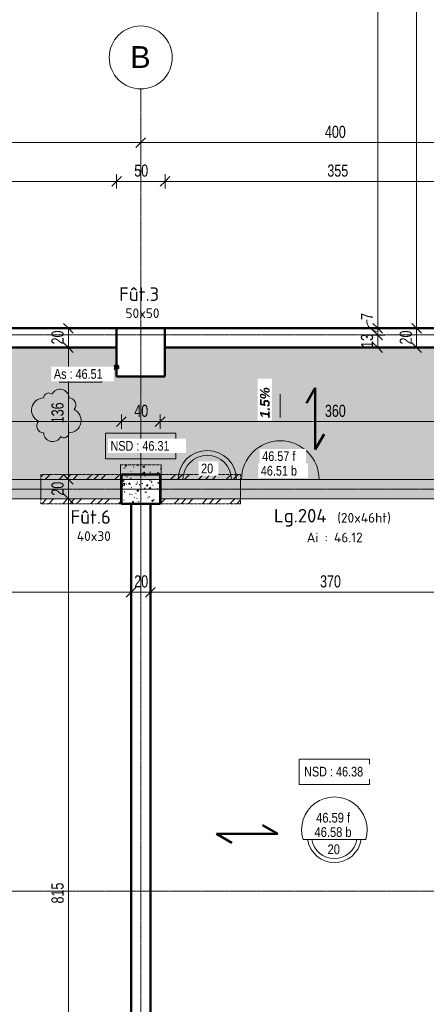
# Model space of a CAD drawing. Header units: millimetres. Extents: x 8507 to 240958, y -8745 to 78383.
# Tile 8 of 71: x 57926 to 62118, y 56420 to 66585. Entities that reach past the tile are written whole.
import ezdxf

# ---------------------------------------------------------------- set-up
doc = ezdxf.new("R2010")
doc.units = ezdxf.units.MM
doc.linetypes.add('Ligne de quadrillage', pattern=[22.225, 12.7, -3.175, 3.175, -3.175])
doc.linetypes.add('Tiret 1_16_', pattern=[3.175, 1.5875, -1.5875])
for name, color, linetype, lineweight in [('A-ANNO-DIMS', 211, 'Continuous', 9), ('A-ANNO-DIMS-50', 211, 'Continuous', 9), ('A-ANNO-NOTE', 131, 'Continuous', 9), ('A-DETL-MBND', 5, 'Continuous', 5), ('A-DETL-THIN', 151, 'Continuous', 5), ('A-DETL-WIDE', 214, 'Continuous', 50), ('A-FLOR', 192, 'Continuous', 5), ('A-FLOR-IDEN', 11, 'Continuous', 9), ('A-WALL', 113, 'Continuous', 9), ('G-ANNO-DIMS', 111, 'Continuous', 9), ('G-ANNO-REVC', 71, 'Continuous', 9), ('G-ANNO-TEXT', 231, 'Continuous', 9), ('S-BEAM', 12, 'Continuous', 5), ('S-BEAM-IDEN', 2, 'Continuous', 9), ('S-COLS', 52, 'Continuous', 5), ('S-COLS-IDEN', 171, 'Continuous', 9), ('S-FNDN', 32, 'Continuous', 9), ('S-GRID', 1, 'Continuous', 9), ('S-GRID-IDEN', 1, 'Continuous', 9)]:
    doc.layers.add(name, color=color, linetype=linetype, lineweight=lineweight)
doc.styles.add('Arial', font='arial.ttf', dxfattribs={"height": 225})
doc.styles.add('Arial Narrow_3', font='ARIALN.TTF', dxfattribs={"height": 100})
doc.styles.add('Arial Narrow_4', font='ARIALN.TTF', dxfattribs={"width": 0.9, "height": 125})
doc.styles.add('Arial_1', font='arial.ttf', dxfattribs={"width": 0.8, "height": 100})
doc.styles.add('Arial_B_I_1', font='arialbi.ttf', dxfattribs={"height": 100})
doc.styles.add('ISOCPEUR', font='isocpeur.ttf', dxfattribs={"height": 100})
doc.styles.add('ISOCPEUR_B', font='txt', dxfattribs={"height": 140})
doc.dimstyles.new('AB6_1_50_-_GB', dxfattribs={"dimscale": 304.8, "dimtxt": 127.928872, "dimasz": 0.328084, "dimexe": 0.246063, "dimexo": 0.0625, "dimgap": 0.04101, "dimtad": 1, "dimdec": 0, "dimlfac": 0.1, "dimdsep": 46, "dimtxsty": 'Arial Narrow_4', "dimblk1": 'OBLIQUE', "dimblk2": 'OBLIQUE', "dimsah": 1, "dimcen": 0.09, "dimazin": 0, "dimtfac": 1, "dimtdec": 4, "dimtix": 1, "dimtmove": 0, "dimatfit": 3, "dimfxl": 0.246063, "dimfxlon": 1, "dimtvp": 1, "dimtolj": 1, "dimtzin": 0, "dimarcsym": 2})
doc.dimstyles.new('AB6_1_50_-_GB_2', dxfattribs={"dimscale": 304.8, "dimtxt": 127.928872, "dimasz": 0.328084, "dimexe": 0.246063, "dimexo": 0.0625, "dimgap": 0.04101, "dimtad": 1, "dimdec": 0, "dimlfac": 0.1, "dimdsep": 46, "dimtxsty": 'Arial Narrow_4', "dimblk1": 'OBLIQUE', "dimblk2": 'OBLIQUE', "dimsah": 1, "dimcen": 0.09, "dimazin": 0, "dimtfac": 1, "dimtdec": 4, "dimtix": 1, "dimtmove": 1, "dimatfit": 3, "dimfxl": 0.246063, "dimfxlon": 1, "dimtvp": 1, "dimtolj": 1, "dimtzin": 0, "dimarcsym": 2})
pattern_1 = [(45, (64631.8, -542.27), (-143.6841, 143.6841), []), (45, (64703.64, -542.27), (-143.6841, 143.6841), []), (45, (64775.48, -542.27), (-143.6841, 143.6841), [])]

# ---------------------------------------------------------------- blocks, each defined once
blk = doc.blocks.new('Quadrillage - M_Extrémité de la ligne de quadrillage - Cercle-11575-R-1 variante')
at = {"layer": 'S-GRID-IDEN'}
blk.add_circle((0, 0), 6.5, dxfattribs=at)
blk = doc.blocks.new('DIMBLOCK2-R-1 variante')
at = {"layer": 'A-ANNO-DIMS-50'}
for p, q in [((58427, 61639), (58352, 61639)), ((58427, 53485), (58427, 61639)), ((58427, 61639), (58502, 61639)), ((58427, 53485), (58352, 53485)), ((58427, 53485), (58502, 53485))]:
    blk.add_line(p, q, dxfattribs=at)
at = {"layer": 'A-ANNO-DIMS-50', "lineweight": 18}
for p, q in [((58427, 61639), (58377, 61689)), ((58427, 61639), (58477, 61589)), ((58427, 53485), (58377, 53535)), ((58427, 53485), (58477, 53435))]:
    blk.add_line(p, q, dxfattribs=at)
at = {"layer": 'A-ANNO-DIMS-50', "color": 0, "insert": (58253, 57461), "char_height": 125, "width": 241.24, "attachment_point": 1, "rotation": 90, "line_spacing_factor": 0.974696, "style": 'Arial Narrow_4'}
blk.add_mtext('815', dxfattribs=at)
blk = doc.blocks.new('_Oblique')
at = {"color": 0, "linetype": 'ByBlock', "lineweight": -2}
blk.add_line((-0.5, -0.5), (0.5, 0.5), dxfattribs=at)
blk = doc.blocks.new('DIMBLOCK3-R-1 variante')
at = {"layer": 'A-ANNO-DIMS-50'}
for p, q in [((58427, 61839), (58352, 61839)), ((58427, 61639), (58427, 61839)), ((58427, 61839), (58502, 61839)), ((58427, 61639), (58352, 61639)), ((58427, 61639), (58502, 61639))]:
    blk.add_line(p, q, dxfattribs=at)
at = {"layer": 'A-ANNO-DIMS-50', "lineweight": 18}
for p, q in [((58427, 61839), (58377, 61889)), ((58427, 61839), (58477, 61789)), ((58427, 61639), (58377, 61689)), ((58427, 61639), (58477, 61589))]:
    blk.add_line(p, q, dxfattribs=at)
at = {"layer": 'A-ANNO-DIMS-50', "color": 0, "insert": (58253, 61672), "char_height": 125, "width": 160.82, "attachment_point": 1, "rotation": 90, "line_spacing_factor": 0.974696, "style": 'Arial Narrow_4'}
blk.add_mtext('20', dxfattribs=at)
blk = doc.blocks.new('DIMBLOCK4-R-1 variante')
at = {"layer": 'A-ANNO-DIMS-50', "lineweight": 18}
for p, q in [((58427, 63200), (58377, 63250)), ((58427, 63200), (58477, 63150)), ((58427, 61839), (58377, 61889)), ((58427, 61839), (58477, 61789))]:
    blk.add_line(p, q, dxfattribs=at)
at = {"layer": 'A-ANNO-DIMS-50'}
for p, q in [((58427, 63200), (58352, 63200)), ((58427, 61839), (58427, 63200)), ((58427, 63200), (58502, 63200)), ((58427, 61839), (58352, 61839)), ((58427, 61839), (58502, 61839))]:
    blk.add_line(p, q, dxfattribs=at)
at = {"layer": 'A-ANNO-DIMS-50', "color": 0, "insert": (58253, 62419), "char_height": 125, "width": 241.24, "attachment_point": 1, "rotation": 90, "line_spacing_factor": 0.974696, "style": 'Arial Narrow_4'}
blk.add_mtext('136', dxfattribs=at)
blk = doc.blocks.new('DIMBLOCK5-R-1 variante')
at = {"layer": 'A-ANNO-DIMS-50', "lineweight": 18}
for p, q in [((58427, 63400), (58377, 63450)), ((58427, 63400), (58477, 63350)), ((58427, 63200), (58377, 63250)), ((58427, 63200), (58477, 63150))]:
    blk.add_line(p, q, dxfattribs=at)
at = {"layer": 'A-ANNO-DIMS-50'}
for p, q in [((58427, 63400), (58352, 63400)), ((58427, 63200), (58427, 63400)), ((58427, 63400), (58502, 63400)), ((58427, 63200), (58352, 63200)), ((58427, 63200), (58502, 63200))]:
    blk.add_line(p, q, dxfattribs=at)
at = {"layer": 'A-ANNO-DIMS-50', "color": 0, "insert": (58253, 63233), "char_height": 125, "width": 160.82, "attachment_point": 1, "rotation": 90, "line_spacing_factor": 0.974696, "style": 'Arial Narrow_4'}
blk.add_mtext('20', dxfattribs=at)
blk = doc.blocks.new('DIMBLOCK20-R-1 variante')
at = {"layer": 'A-ANNO-DIMS-50', "lineweight": 18}
for p, q in [((59374, 62436), (59324, 62386)), ((59374, 62436), (59424, 62486)), ((62974, 62436), (62924, 62386)), ((62974, 62436), (63024, 62486))]:
    blk.add_line(p, q, dxfattribs=at)
at = {"layer": 'A-ANNO-DIMS-50'}
for p, q in [((59374, 62436), (59374, 62511)), ((62974, 62436), (59374, 62436)), ((59374, 62436), (59374, 62361)), ((62974, 62436), (62974, 62511)), ((62974, 62436), (62974, 62361))]:
    blk.add_line(p, q, dxfattribs=at)
at = {"layer": 'A-ANNO-DIMS-50', "color": 0, "insert": (61073, 62610), "char_height": 125, "width": 241.24, "attachment_point": 1, "line_spacing_factor": 0.974696, "style": 'Arial Narrow_4'}
blk.add_mtext('360', dxfattribs=at)
blk = doc.blocks.new('DIMBLOCK21-R-1 variante')
at = {"layer": 'A-ANNO-DIMS-50', "lineweight": 18}
for p, q in [((58974, 62436), (58924, 62386)), ((58974, 62436), (59024, 62486)), ((59374, 62436), (59324, 62386)), ((59374, 62436), (59424, 62486))]:
    blk.add_line(p, q, dxfattribs=at)
at = {"layer": 'A-ANNO-DIMS-50'}
for p, q in [((58974, 62436), (58974, 62511)), ((59374, 62436), (58974, 62436)), ((58974, 62436), (58974, 62361)), ((59374, 62436), (59374, 62511)), ((59374, 62436), (59374, 62361))]:
    blk.add_line(p, q, dxfattribs=at)
at = {"layer": 'A-ANNO-DIMS-50', "color": 0, "insert": (59107, 62610), "char_height": 125, "width": 160.82, "attachment_point": 1, "line_spacing_factor": 0.974696, "style": 'Arial Narrow_4'}
blk.add_mtext('40', dxfattribs=at)
blk = doc.blocks.new('DIMBLOCK22-R-1 variante')
at = {"layer": 'A-ANNO-DIMS-50', "lineweight": 18}
for p, q in [((55204, 62436), (55154, 62386)), ((55204, 62436), (55254, 62486)), ((58974, 62436), (58924, 62386)), ((58974, 62436), (59024, 62486))]:
    blk.add_line(p, q, dxfattribs=at)
at = {"layer": 'A-ANNO-DIMS-50'}
for p, q in [((55204, 62436), (55204, 62511)), ((58974, 62436), (55204, 62436)), ((55204, 62436), (55204, 62361)), ((58974, 62436), (58974, 62511)), ((58974, 62436), (58974, 62361))]:
    blk.add_line(p, q, dxfattribs=at)
at = {"layer": 'A-ANNO-DIMS-50', "color": 0, "insert": (56988, 62610), "char_height": 125, "width": 241.24, "attachment_point": 1, "line_spacing_factor": 0.974696, "style": 'Arial Narrow_4'}
blk.add_mtext('377', dxfattribs=at)
blk = doc.blocks.new('DIMBLOCK96-R-1 variante')
at = {"layer": 'A-ANNO-DIMS-50'}
for p, q in [((59274, 60675), (59274, 60750)), ((62974, 60675), (62974, 60750)), ((62974, 60675), (59274, 60675)), ((59274, 60675), (59274, 60600)), ((62974, 60675), (62974, 60600))]:
    blk.add_line(p, q, dxfattribs=at)
at = {"layer": 'A-ANNO-DIMS-50', "lineweight": 18}
for p, q in [((59274, 60675), (59324, 60725)), ((62974, 60675), (63024, 60725)), ((59274, 60675), (59224, 60625)), ((62974, 60675), (62924, 60625))]:
    blk.add_line(p, q, dxfattribs=at)
at = {"layer": 'A-ANNO-DIMS-50', "color": 0, "insert": (61023, 60849), "char_height": 125, "width": 241.24, "attachment_point": 1, "line_spacing_factor": 0.974696, "style": 'Arial Narrow_4'}
blk.add_mtext('370', dxfattribs=at)
blk = doc.blocks.new('DIMBLOCK97-R-1 variante')
at = {"layer": 'A-ANNO-DIMS-50'}
for p, q in [((59074, 60675), (59074, 60750)), ((59274, 60675), (59274, 60750)), ((59274, 60675), (59074, 60675)), ((59074, 60675), (59074, 60600)), ((59274, 60675), (59274, 60600))]:
    blk.add_line(p, q, dxfattribs=at)
at = {"layer": 'A-ANNO-DIMS-50', "lineweight": 18}
for p, q in [((59074, 60675), (59124, 60725)), ((59274, 60675), (59324, 60725)), ((59074, 60675), (59024, 60625)), ((59274, 60675), (59224, 60625))]:
    blk.add_line(p, q, dxfattribs=at)
at = {"layer": 'A-ANNO-DIMS-50', "color": 0, "insert": (59107, 60849), "char_height": 125, "width": 160.82, "attachment_point": 1, "line_spacing_factor": 0.974696, "style": 'Arial Narrow_4'}
blk.add_mtext('20', dxfattribs=at)
blk = doc.blocks.new('DIMBLOCK98-R-1 variante')
at = {"layer": 'A-ANNO-DIMS-50'}
for p, q in [((55004, 60675), (55004, 60750)), ((59074, 60675), (59074, 60750)), ((59074, 60675), (55004, 60675)), ((55004, 60675), (55004, 60600)), ((59074, 60675), (59074, 60600))]:
    blk.add_line(p, q, dxfattribs=at)
at = {"layer": 'A-ANNO-DIMS-50', "lineweight": 18}
for p, q in [((55004, 60675), (55054, 60725)), ((59074, 60675), (59124, 60725)), ((55004, 60675), (54954, 60625)), ((59074, 60675), (59024, 60625))]:
    blk.add_line(p, q, dxfattribs=at)
at = {"layer": 'A-ANNO-DIMS-50', "color": 0, "insert": (56938, 60849), "char_height": 125, "width": 241.24, "attachment_point": 1, "line_spacing_factor": 0.974696, "style": 'Arial Narrow_4'}
blk.add_mtext('407', dxfattribs=at)
blk = doc.blocks.new('DIMBLOCK167-R-1 variante')
at = {"layer": 'A-ANNO-DIMS-50'}
for p, q in [((61618, 75460), (61543, 75460)), ((61618, 75460), (61618, 63400)), ((61618, 75460), (61693, 75460)), ((61618, 63400), (61543, 63400)), ((61618, 63400), (61693, 63400))]:
    blk.add_line(p, q, dxfattribs=at)
at = {"layer": 'A-ANNO-DIMS-50', "lineweight": 18}
for p, q in [((61618, 75460), (61568, 75510)), ((61618, 75460), (61668, 75410)), ((61618, 63400), (61568, 63450)), ((61618, 63400), (61668, 63350))]:
    blk.add_line(p, q, dxfattribs=at)
at = {"layer": 'A-ANNO-DIMS-50', "color": 0, "insert": (61444, 69296), "char_height": 125, "width": 321.65, "attachment_point": 1, "rotation": 90, "line_spacing_factor": 0.974696, "style": 'Arial Narrow_4'}
blk.add_mtext('1206', dxfattribs=at)
blk = doc.blocks.new('DIMBLOCK168-R-1 variante')
at = {"layer": 'A-ANNO-DIMS-50', "lineweight": 18}
for p, q in [((61618, 63400), (61568, 63450)), ((61618, 63330), (61568, 63380)), ((61618, 63400), (61668, 63350)), ((61618, 63330), (61668, 63280))]:
    blk.add_line(p, q, dxfattribs=at)
at = {"layer": 'A-ANNO-DIMS-50'}
for p, q in [((61618, 63400), (61543, 63400)), ((61618, 63330), (61543, 63330)), ((61618, 63400), (61618, 63330)), ((61618, 63400), (61693, 63400)), ((61618, 63330), (61693, 63330))]:
    blk.add_line(p, q, dxfattribs=at)
blk.add_ellipse((61618, 63486), major_axis=(0, 120), ratio=0.946819, start_param=1.570796, end_param=3.141593, dxfattribs=at)
at = {"layer": 'A-ANNO-DIMS-50', "color": 0, "insert": (61444, 63486), "char_height": 125, "width": 80.41, "attachment_point": 1, "rotation": 90, "line_spacing_factor": 0.974696, "style": 'Arial Narrow_4'}
blk.add_mtext('7', dxfattribs=at)
blk = doc.blocks.new('DIMBLOCK169-R-1 variante')
at = {"layer": 'A-ANNO-DIMS-50'}
for p, q in [((61618, 63330), (61543, 63330)), ((61618, 63330), (61618, 63200)), ((61618, 63330), (61693, 63330)), ((61618, 63200), (61543, 63200)), ((61618, 63200), (61693, 63200))]:
    blk.add_line(p, q, dxfattribs=at)
at = {"layer": 'A-ANNO-DIMS-50', "lineweight": 18}
for p, q in [((61618, 63330), (61568, 63380)), ((61618, 63330), (61668, 63280)), ((61618, 63200), (61568, 63250)), ((61618, 63200), (61668, 63150))]:
    blk.add_line(p, q, dxfattribs=at)
at = {"layer": 'A-ANNO-DIMS-50', "color": 0, "insert": (61444, 63198), "char_height": 125, "width": 160.82, "attachment_point": 1, "rotation": 90, "line_spacing_factor": 0.974696, "style": 'Arial Narrow_4'}
blk.add_mtext('13', dxfattribs=at)
blk = doc.blocks.new('DIMBLOCK170-R-1 variante')
at = {"layer": 'A-ANNO-DIMS-50', "lineweight": 18}
for p, q in [((62018, 63400), (61968, 63450)), ((62018, 63400), (62068, 63350)), ((62018, 63200), (61968, 63250)), ((62018, 63200), (62068, 63150))]:
    blk.add_line(p, q, dxfattribs=at)
at = {"layer": 'A-ANNO-DIMS-50'}
for p, q in [((62018, 63400), (61943, 63400)), ((62018, 63200), (62018, 63400)), ((62018, 63400), (62093, 63400)), ((62018, 63200), (61943, 63200)), ((62018, 63200), (62093, 63200))]:
    blk.add_line(p, q, dxfattribs=at)
at = {"layer": 'A-ANNO-DIMS-50', "color": 0, "insert": (61844, 63233), "char_height": 125, "width": 160.82, "attachment_point": 1, "rotation": 90, "line_spacing_factor": 0.974696, "style": 'Arial Narrow_4'}
blk.add_mtext('20', dxfattribs=at)
blk = doc.blocks.new('DIMBLOCK171-R-1 variante')
at = {"layer": 'A-ANNO-DIMS-50'}
for p, q in [((62018, 75360), (61943, 75360)), ((62018, 63400), (62018, 75360)), ((62018, 75360), (62093, 75360)), ((62018, 63400), (61943, 63400)), ((62018, 63400), (62093, 63400))]:
    blk.add_line(p, q, dxfattribs=at)
at = {"layer": 'A-ANNO-DIMS-50', "lineweight": 18}
for p, q in [((62018, 75360), (61968, 75410)), ((62018, 75360), (62068, 75310)), ((62018, 63400), (61968, 63450)), ((62018, 63400), (62068, 63350))]:
    blk.add_line(p, q, dxfattribs=at)
at = {"layer": 'A-ANNO-DIMS-50', "color": 0, "insert": (61844, 69246), "char_height": 125, "width": 321.65, "attachment_point": 1, "rotation": 90, "line_spacing_factor": 0.974696, "style": 'Arial Narrow_4'}
blk.add_mtext('1196', dxfattribs=at)
blk = doc.blocks.new('DIMBLOCK175-R-1 variante')
at = {"layer": 'A-ANNO-DIMS-50'}
for p, q in [((55174, 65316), (55174, 65391)), ((59174, 65316), (59174, 65391)), ((55174, 65316), (59174, 65316)), ((55174, 65316), (55174, 65241)), ((59174, 65316), (59174, 65241))]:
    blk.add_line(p, q, dxfattribs=at)
at = {"layer": 'A-ANNO-DIMS-50', "lineweight": 18}
for p, q in [((55174, 65316), (55224, 65366)), ((59174, 65316), (59224, 65366)), ((55174, 65316), (55124, 65266)), ((59174, 65316), (59124, 65266))]:
    blk.add_line(p, q, dxfattribs=at)
at = {"layer": 'A-ANNO-DIMS-50', "color": 0, "insert": (57073, 65490), "char_height": 125, "width": 241.24, "attachment_point": 1, "line_spacing_factor": 0.974696, "style": 'Arial Narrow_4'}
blk.add_mtext('400', dxfattribs=at)
blk = doc.blocks.new('DIMBLOCK176-R-1 variante')
at = {"layer": 'A-ANNO-DIMS-50'}
for p, q in [((59174, 65316), (59174, 65391)), ((63174, 65316), (63174, 65391)), ((59174, 65316), (63174, 65316)), ((59174, 65316), (59174, 65241)), ((63174, 65316), (63174, 65241))]:
    blk.add_line(p, q, dxfattribs=at)
at = {"layer": 'A-ANNO-DIMS-50', "lineweight": 18}
for p, q in [((59174, 65316), (59224, 65366)), ((63174, 65316), (63224, 65366)), ((59174, 65316), (59124, 65266)), ((63174, 65316), (63124, 65266))]:
    blk.add_line(p, q, dxfattribs=at)
at = {"layer": 'A-ANNO-DIMS-50', "color": 0, "insert": (61073, 65490), "char_height": 125, "width": 241.24, "attachment_point": 1, "line_spacing_factor": 0.974696, "style": 'Arial Narrow_4'}
blk.add_mtext('400', dxfattribs=at)
blk = doc.blocks.new('DIMBLOCK190-R-1 variante')
at = {"layer": 'A-ANNO-DIMS-50'}
for p, q in [((55424, 64916), (55424, 64991)), ((58924, 64916), (58924, 64991)), ((55424, 64916), (58924, 64916)), ((55424, 64916), (55424, 64841)), ((58924, 64916), (58924, 64841))]:
    blk.add_line(p, q, dxfattribs=at)
at = {"layer": 'A-ANNO-DIMS-50', "lineweight": 18}
for p, q in [((55424, 64916), (55474, 64966)), ((58924, 64916), (58974, 64966)), ((55424, 64916), (55374, 64866)), ((58924, 64916), (58874, 64866))]:
    blk.add_line(p, q, dxfattribs=at)
at = {"layer": 'A-ANNO-DIMS-50', "color": 0, "insert": (57073, 65090), "char_height": 125, "width": 241.24, "attachment_point": 1, "line_spacing_factor": 0.974696, "style": 'Arial Narrow_4'}
blk.add_mtext('350', dxfattribs=at)
blk = doc.blocks.new('DIMBLOCK191-R-1 variante')
at = {"layer": 'A-ANNO-DIMS-50'}
for p, q in [((58924, 64916), (58924, 64991)), ((59424, 64916), (59424, 64991)), ((58924, 64916), (59424, 64916)), ((58924, 64916), (58924, 64841)), ((59424, 64916), (59424, 64841))]:
    blk.add_line(p, q, dxfattribs=at)
at = {"layer": 'A-ANNO-DIMS-50', "lineweight": 18}
for p, q in [((58924, 64916), (58974, 64966)), ((59424, 64916), (59474, 64966)), ((58924, 64916), (58874, 64866)), ((59424, 64916), (59374, 64866))]:
    blk.add_line(p, q, dxfattribs=at)
at = {"layer": 'A-ANNO-DIMS-50', "color": 0, "insert": (59107, 65090), "char_height": 125, "width": 160.82, "attachment_point": 1, "line_spacing_factor": 0.974696, "style": 'Arial Narrow_4'}
blk.add_mtext('50', dxfattribs=at)
blk = doc.blocks.new('DIMBLOCK192-R-1 variante')
at = {"layer": 'A-ANNO-DIMS-50'}
for p, q in [((59424, 64916), (59424, 64991)), ((62974, 64916), (62974, 64991)), ((59424, 64916), (62974, 64916)), ((59424, 64916), (59424, 64841)), ((62974, 64916), (62974, 64841))]:
    blk.add_line(p, q, dxfattribs=at)
at = {"layer": 'A-ANNO-DIMS-50', "lineweight": 18}
for p, q in [((59424, 64916), (59474, 64966)), ((62974, 64916), (63024, 64966)), ((59424, 64916), (59374, 64866)), ((62974, 64916), (62924, 64866))]:
    blk.add_line(p, q, dxfattribs=at)
at = {"layer": 'A-ANNO-DIMS-50', "color": 0, "insert": (61098, 65090), "char_height": 125, "width": 241.24, "attachment_point": 1, "line_spacing_factor": 0.974696, "style": 'Arial Narrow_4'}
blk.add_mtext('355', dxfattribs=at)
blk = doc.blocks.new('G_Dalle niveau brute_fini 1cm - G_Dalle Niveau_Ep-2832796-R-1 variante')
at = {"layer": 'A-FLOR-IDEN'}
blk.add_line((-6.46, 0), (6.46, 0), dxfattribs=at)
for centre, radius, start, end in [((0, 2.03), 6.77, 342.5424, 197.4576), ((0, 0.85), 5.59, 188.7147, 351.2853), ((0, 0.85), 4.74, 190.2866, 349.7134)]:
    blk.add_arc(centre, radius, start, end, dxfattribs=at)
blk = doc.blocks.new('niveau aménag dalle2 - niveau aménag dalle 2-3181993-R-1 variante')
at = {"layer": 'A-ANNO-NOTE'}
blk.add_hatch(color=256, dxfattribs=at).paths.add_polyline_path([(-4.47, -4.15), (-8.21, -3.15), (-4.47, -2.15), (-6.36, -3.15)])
blk.add_line((-6.36, -3.15), (-1.51, -3.15), dxfattribs=at)
blk = doc.blocks.new('G_Dalle Epaisseur - G_Dalle Epaisseur-1020438-R-1 variante')
at = {"layer": 'A-FLOR-IDEN'}
blk.add_line((-6, 0), (6, 0), dxfattribs=at)
for radius in [6, 5]:
    blk.add_arc((0, 0), radius, 360, 180, dxfattribs=at)
blk = doc.blocks.new('Family - ___-3288535-R-1 variante')
at = {"layer": 'G-ANNO-REVC'}
for centre, radius, start, end in [((-6452, 62961), 91, 357.8864, 152.6776), ((-6625, 62841), 126, 87.8864, 242.6776), ((-6569, 62965), 52, 46.0761, 177.8864), ((-6364, 62886), 72, 316.0761, 87.8864), ((-6370, 62724), 126, 267.8864, 62.6776), ((-6631, 62679), 72, 136.0761, 267.8864), ((-6543, 62604), 91, 177.8864, 332.6776), ((-6426, 62600), 52, 226.0761, 357.8864)]:
    blk.add_arc(centre, radius, start, end, dxfattribs=at)

msp = doc.modelspace()

# ---------------------------------------------------------------- hatches: boundary and pattern name
at = {"layer": 'A-DETL-MBND'}
msp.add_hatch(color=254, dxfattribs=at).paths.add_polyline_path([(62973.65, 61638.56), (62973.65, 61838.56), (59373.65, 61838.56), (59373.65, 61638.56), (61240.5, 61638.56)])
at = {"layer": 'A-FLOR'}
h = msp.add_hatch(dxfattribs=at)
h.set_pattern_fill('FP_18', color=8, style=0, pattern_type=2)
h.set_pattern_definition([(0, (64631.8, -542.27), (0, 101.6), [3.353, -98.247]), (0, (64682.6, -491.47), (0, 101.6), [3.353, -98.247])])
h.paths.add_polyline_path([(62973.65, 61838.56), (62973.65, 63200.23), (59423.65, 63200.23), (59423.65, 62900.23), (58923.65, 62900.23), (58923.65, 63200.23), (54923.65, 63200.23), (54923.65, 61888.56), (55203.65, 61888.56), (55203.65, 61838.56), (61240.5, 61838.56)])
at = {"layer": 'A-WALL', "linetype": 'Tiret 1_16_'}
h = msp.add_hatch(dxfattribs=at)
h.set_pattern_fill('FP_13', color=250, style=0, pattern_type=2)
h.set_pattern_definition(pattern_1)
h.paths.add_polyline_path([(58143.65, 61588.56), (58963.65, 61588.56), (58963.65, 61638.56), (58143.65, 61638.56)])
h.paths.add_polyline_path([(58143.65, 61838.56), (58963.65, 61838.56), (58963.65, 61888.56), (58143.65, 61888.56)])
h = msp.add_hatch(dxfattribs=at)
h.set_pattern_fill('FP_13', color=250, style=0, pattern_type=2)
h.set_pattern_definition(pattern_1)
h.paths.add_polyline_path([(59383.65, 61588.56), (60203.65, 61588.56), (60203.65, 61638.56), (59383.65, 61638.56)])
h.paths.add_polyline_path([(59383.65, 61838.56), (60203.65, 61838.56), (60203.65, 61888.56), (59383.65, 61888.56)])
at = {"layer": 'G-ANNO-DIMS'}
h = msp.add_hatch(color=256, dxfattribs=at)
edge = h.paths.add_edge_path()
edge.add_arc((58923.65, 62998.88), 25, 0, 360)
at = {"layer": 'S-BEAM'}
msp.add_hatch(color=254, dxfattribs=at).paths.add_polyline_path([(58973.65, 61638.56), (58973.65, 61838.56), (55203.65, 61838.56), (55203.65, 61638.56), (57669.01, 61638.56)])
at = {"layer": 'S-FNDN', "linetype": 'Tiret 1_16_'}
h = msp.add_hatch(dxfattribs=at)
h.set_pattern_fill('FP_14', color=250, style=0, pattern_type=2)
h.set_pattern_definition([(50, (64631.8, -542.27), (182.18467, -15.9391), [19.05, -209.55]), (355, (64631.8, -542.27), (-35.2424, 191.0566), [15.24, -167.64]), (100.451, (64646.98, -543.6), (146.9425, 175.1167), [16.19, -178.09]), (46.184, (64631.8, -491.47), (271.0789, -42.0433), [28.575, -314.325]), (96.636, (64654.4, -494.97), (237.4025, 247.4272), [24.285, -267.135]), (351.184, (64631.8, -491.47), (237.4046, 247.4251), [22.86, -251.46]), (21, (64657.2, -504.17), (151.61488, -102.26552), [19.05, -209.55]), (326, (64657.2, -504.17), (61.80236, 184.18774), [15.24, -167.64]), (71.451, (64669.83, -512.7), (213.41706, 81.92137), [16.19, -178.09]), (37.5, (64631.8, -542.27), (3.08832, 84.555076), [8.382, -157.226, 8.382, -161.798, -168.275]), (37.5, (64631.8, -542.27), (3.08832, 84.555076), [-335.788, 8.382, -159.893]), (7.5, (64631.8, -542.27), (66.81944, 100.18075), [8.382, -88.646, 8.382, -153.416, -64.135]), (7.5, (64631.8, -542.27), (66.81944, 100.18075), [-258.826, 8.382, -55.753]), (327.5, (64575.156, -542.27), (135.59049, -5.72891), [8.382, -55.118, 8.382, -189.738, -262.89]), (327.5, (64575.156, -542.27), (135.59049, -5.72891), [-261.62, 8.382, -254.508]), (317.5, (64549.76, -542.27), (148.12889, 25.42676), [8.382, -74.168, 8.382, -123.19, -186.69]), (317.5, (64549.76, -542.27), (148.12889, 25.42676), [-214.122, 8.382, -178.308])])
h.paths.add_polyline_path([(59373.65, 61588.56), (59383.65, 61588.56), (59383.65, 61638.56), (59373.65, 61638.56), (59373.65, 61838.56), (59383.65, 61838.56), (59383.65, 61988.56), (58963.65, 61988.56), (58963.65, 61838.56), (58973.65, 61838.56), (58973.65, 61638.56), (58963.65, 61638.56), (58963.65, 61588.56), (58973.65, 61588.56)])

# ---------------------------------------------------------------- linework, layer by layer
at = {"layer": 'A-DETL-MBND', "color": 250, "lineweight": 9}
for p, q in [((59373.65, 61638.56), (59373.65, 61838.56)), ((59373.65, 61838.56), (62973.65, 61838.56)), ((59373.65, 61838.56), (60203.65, 61838.56)), ((59373.65, 61638.56), (59373.65, 61838.56)), ((60203.65, 61838.56), (60203.65, 61638.56)), ((62143.65, 61838.56), (60203.65, 61838.56)), ((60203.65, 61638.56), (59373.65, 61638.56)), ((59373.65, 61638.56), (62973.65, 61638.56)), ((60203.65, 61638.56), (62143.65, 61638.56))]:
    msp.add_line(p, q, dxfattribs=at)
at = {"layer": 'A-DETL-MBND'}
for p, q in [((55203.58, 61638.35), (58973.65, 61638.35)), ((58973.65, 61638.35), (58973.65, 61588.56)), ((59373.65, 61588.56), (59373.65, 61638.35)), ((59373.65, 61638.35), (62973.65, 61638.35)), ((58973.65, 61588.56), (59073.65, 61588.56)), ((59273.65, 61588.56), (59373.65, 61588.56))]:
    msp.add_line(p, q, dxfattribs=at)
at = {"layer": 'A-DETL-THIN'}
msp.add_line((61012.78, 61838.56), (60212.78, 61838.56), dxfattribs=at)
msp.add_arc((60612.78, 61838.56), 400, 0, 180, dxfattribs=at)
at = {"layer": 'A-DETL-WIDE'}
for p, q in [((60973.65, 62784.33), (60882.4, 62626.29)), ((60973.65, 62149.73), (60973.65, 62784.33)), ((61064.9, 62307.78), (60973.65, 62149.73)), ((60588.64, 58179.91), (60430.59, 58271.16)), ((59954.04, 58179.91), (60588.64, 58179.91)), ((60112.09, 58088.66), (59954.04, 58179.91))]:
    msp.add_line(p, q, dxfattribs=at)
at = {"layer": 'A-FLOR'}
for p, q in [((54923.65, 63200.23), (58923.65, 63200.23)), ((58923.65, 63200.23), (58923.65, 62900.23)), ((59423.65, 62900.23), (59423.65, 63200.23)), ((59423.65, 63200.23), (62973.65, 63200.23)), ((58923.65, 62900.23), (59423.65, 62900.23)), ((62973.65, 61838.56), (55203.65, 61838.56))]:
    msp.add_line(p, q, dxfattribs=at)
at = {"layer": 'A-FLOR-IDEN', "flags": 128}
for points in [[(58811.45, 62314.97), (59535.85, 62314.97), (59535.85, 62052.97), (58811.45, 62052.97)], [(60808.24, 58951.53), (61532.64, 58951.53), (61532.64, 58689.53), (60808.24, 58689.53)]]:
    msp.add_lwpolyline(points, close=True, dxfattribs=at)
at = {"layer": 'A-WALL', "lineweight": 50}
for p, q in [((55423.65, 63400.23), (58923.65, 63400.23)), ((58923.65, 63200.23), (58923.65, 63400.23)), ((59423.65, 63400.23), (62973.65, 63400.23)), ((59423.65, 63200.23), (59423.65, 63400.23)), ((58923.65, 63200.23), (55423.65, 63200.23)), ((62973.65, 63200.23), (59423.65, 63200.23)), ((59073.65, 53585.4), (59073.65, 61588.56)), ((59273.65, 61588.56), (59073.65, 61588.56)), ((59273.65, 61588.56), (59273.65, 53585.4))]:
    msp.add_line(p, q, dxfattribs=at)
at = {"layer": 'A-WALL', "color": 7, "linetype": 'Tiret 1_16_', "lineweight": 5}
for p, q in [((58143.65, 61888.56), (58963.65, 61888.56)), ((58963.65, 61888.56), (58143.65, 61888.56)), ((58143.65, 61838.56), (58143.65, 61888.56)), ((58143.65, 61888.56), (58143.65, 61588.56)), ((58963.65, 61888.56), (58963.65, 61588.56)), ((58963.65, 61888.56), (58963.65, 61588.56)), ((59383.65, 61888.56), (60203.65, 61888.56)), ((60203.65, 61888.56), (59383.65, 61888.56)), ((59383.65, 61588.56), (59383.65, 61888.56)), ((59383.65, 61888.56), (59383.65, 61588.56)), ((60203.65, 61888.56), (60203.65, 61838.56)), ((60203.65, 61888.56), (60203.65, 61588.56)), ((58143.65, 61588.56), (58143.65, 61638.56)), ((60203.65, 61638.56), (60203.65, 61588.56)), ((58143.65, 61588.56), (58963.65, 61588.56)), ((58963.65, 61588.56), (58143.65, 61588.56)), ((59383.65, 61588.56), (60203.65, 61588.56)), ((60203.65, 61588.56), (59383.65, 61588.56))]:
    msp.add_line(p, q, dxfattribs=at)
at = {"layer": 'A-WALL'}
msp.add_line((59073.65, 61588.56), (59073.65, 61588.56), dxfattribs=at)
at = {"layer": 'G-ANNO-DIMS'}
for p, q in [((58923.65, 62998.88), (58766.68, 62841.91)), ((58766.68, 62841.91), (58333.22, 62841.91))]:
    msp.add_line(p, q, dxfattribs=at)
msp.add_circle((58923.65, 62998.88), 25, dxfattribs=at)
at = {"layer": 'S-BEAM', "color": 250, "lineweight": 9}
for p, q in [((55203.65, 61838.56), (58973.65, 61838.56)), ((58143.65, 61838.56), (56203.65, 61838.56)), ((58143.65, 61638.56), (58143.65, 61838.56)), ((58143.65, 61838.56), (58973.65, 61838.56)), ((58973.65, 61838.56), (58973.65, 61638.56)), ((58973.65, 61838.56), (58973.65, 61638.56)), ((55203.65, 61638.56), (58973.65, 61638.56)), ((56203.65, 61638.56), (58143.65, 61638.56)), ((58973.65, 61638.56), (58143.65, 61638.56))]:
    msp.add_line(p, q, dxfattribs=at)
at = {"layer": 'S-COLS', "lineweight": 50}
for p, q in [((58923.65, 62900.23), (58923.65, 63400.23)), ((58923.65, 63400.23), (59423.65, 63400.23)), ((59423.65, 62900.23), (59423.65, 63400.23)), ((59423.65, 62900.23), (58923.65, 62900.23)), ((58973.65, 61588.56), (58973.65, 61888.56)), ((58973.65, 61888.56), (59373.65, 61888.56)), ((59373.65, 61588.56), (59373.65, 61888.56)), ((59373.65, 61588.56), (58973.65, 61588.56))]:
    msp.add_line(p, q, dxfattribs=at)
at = {"layer": 'S-COLS'}
for p, q in [((58923.65, 63400.23), (59423.65, 63400.23)), ((58923.65, 62900.23), (58923.65, 63400.23)), ((59423.65, 63400.23), (59423.65, 62900.23)), ((59423.65, 62900.23), (58923.65, 62900.23)), ((58973.65, 61888.56), (59373.65, 61888.56)), ((58973.65, 61638.35), (58973.65, 61888.56)), ((59373.65, 61888.56), (59373.65, 61638.35))]:
    msp.add_line(p, q, dxfattribs=at)
at = {"layer": 'S-FNDN', "color": 7, "linetype": 'Tiret 1_16_', "lineweight": 5}
for p, q in [((58963.65, 61588.56), (58963.65, 61988.56)), ((58963.65, 61988.56), (59383.65, 61988.56)), ((59383.65, 61988.56), (58963.65, 61988.56)), ((58963.65, 61988.56), (58963.65, 61588.56)), ((59383.65, 61988.56), (59383.65, 61588.56)), ((59383.65, 61588.56), (59383.65, 61988.56)), ((59383.65, 61588.56), (58963.65, 61588.56)), ((58963.65, 61588.56), (59383.65, 61588.56))]:
    msp.add_line(p, q, dxfattribs=at)
at = {"layer": 'S-GRID', "linetype": 'Ligne de quadrillage'}
for p, q in [((59173.65, 47292.72), (59173.65, 65870.79)), ((48070.04, 63330.23), (102467.67, 63330.23)), ((48070.04, 61738.56), (102467.67, 61738.56)), ((48070.04, 57586.98), (102467.67, 57586.98))]:
    msp.add_line(p, q, dxfattribs=at)

# ---------------------------------------------------------------- block references
at = {"layer": 'A-ANNO-NOTE', "xscale": 50.00000000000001, "yscale": 50.00000000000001, "zscale": 50.00000000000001, "rotation": 269.9999999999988}
msp.add_blockref('niveau aménag dalle2 - niveau aménag dalle 2-3181993-R-1 variante', (60770.14, 62401.31), dxfattribs=at)
at = {"layer": 'A-FLOR-IDEN', "xscale": 49.99999999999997, "yscale": 49.99999999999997, "zscale": 49.99999999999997}
msp.add_blockref('G_Dalle niveau brute_fini 1cm - G_Dalle Niveau_Ep-2832796-R-1 variante', (61170.44, 58120.76), dxfattribs=at)
at = {"layer": 'G-ANNO-REVC', "rotation": 2.113623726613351}
msp.add_blockref('Family - ___-3288535-R-1 variante', (67111.75, 0), dxfattribs=at)
at = {"layer": 'S-GRID-IDEN', "xscale": 49.99999999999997, "yscale": 49.99999999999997, "zscale": 49.99999999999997}
msp.add_blockref('Quadrillage - M_Extrémité de la ligne de quadrillage - Cercle-11575-R-1 variante', (59173.65, 66195.79), dxfattribs=at)

# ---------------------------------------------------------------- texts
at = {"layer": 'A-FLOR-IDEN', "char_height": 100, "attachment_point": 1, "style": 'Arial Narrow_3'}
for s, insert, width in [('46.59 f', (60982.26, 58396.66), 440.9281), ('46.58 b', (60965.76, 58248.23), 481.0125), ('20', (61100.32, 58070.7), 160.3375)]:
    msp.add_mtext(s, dxfattribs=dict(at, insert=insert, width=width))
at = {"layer": 'S-BEAM-IDEN', "attachment_point": 1}
for s, insert, char_height, width, style in [('Lg.204', (60548.18, 61534.84), 140, 697.4681, 'ISOCPEUR_B'), ('(20x46ht)', (61200.7, 61492.96), 100, 713.5019, 'ISOCPEUR'), ('Ai : 46.12', (60885.06, 61289.95), 100, 709.4934, 'ISOCPEUR')]:
    msp.add_mtext(s, dxfattribs=dict(at, insert=insert, char_height=char_height, width=width, style=style))
at = {"layer": 'S-COLS-IDEN', "attachment_point": 1}
for s, insert, char_height, width, style in [('Fût.3', (58950.4, 63821.85), 140, 537.1306, 'ISOCPEUR_B'), ('50x50', (59016.13, 63604.78), 100, 440.9281, 'ISOCPEUR'), ('Fût.6', (58448.98, 61520.93), 140, 537.1306, 'ISOCPEUR_B'), ('40x30', (58514.71, 61303.86), 100, 452.9534, 'ISOCPEUR')]:
    msp.add_mtext(s, dxfattribs=dict(at, insert=insert, char_height=char_height, width=width, style=style))

# ---------------------------------------------------------------- dimensions: what is measured, and where the dimension line sits
at = {"layer": 'A-ANNO-DIMS'}
for base, p1, p2, angle, override, picture, middle in [((61617.71, 63400.23), (61692.71, 75460.27), (61692.71, 63400.23), 90, {"dimpost": '<>', "dimfxl": 12060.03627}, 'DIMBLOCK167-R-1 variante', (61541.39, 69430.25)), ((62017.71, 75360.27), (61942.71, 63400.23), (62092.71, 75360.27), 90, {"dimpost": '<>', "dimfxl": 11960.976866}, 'DIMBLOCK171-R-1 variante', (61941.39, 69380.25)), ((58923.65, 64915.9), (55423.65, 64840.9), (58923.65, 64840.9), 0, {"dimpost": '<>', "dimfxl": 3500}, 'DIMBLOCK190-R-1 variante', (57173.65, 64992.22)), ((58426.87, 63400.23), (58351.87, 63200.23), (58351.87, 63400.23), 90, {"dimpost": '<>', "dimfxl": 200}, 'DIMBLOCK5-R-1 variante', (58350.55, 63300.23)), ((62017.71, 63400.23), (61942.71, 63200.23), (61942.71, 63400.23), 90, {"dimpost": '<>', "dimfxl": 200}, 'DIMBLOCK170-R-1 variante', (61941.39, 63300.23)), ((61617.71, 63200.23), (61692.71, 63330.23), (61692.71, 63200.23), 90, {"dimpost": '<>', "dimfxl": 130}, 'DIMBLOCK169-R-1 variante', (61541.39, 63265.23)), ((58426.87, 63200.23), (58351.87, 61838.56), (58351.87, 63200.23), 90, {"dimpost": '<>', "dimfxl": 1361.669216}, 'DIMBLOCK4-R-1 variante', (58350.55, 62519.39)), ((58973.65, 62436.31), (59373.65, 62361.31), (58973.65, 62361.31), 0, {"dimpost": '<>', "dimfxl": 400}, 'DIMBLOCK21-R-1 variante', (59173.65, 62512.63)), ((58426.87, 61838.56), (58351.87, 61638.56), (58351.87, 61838.56), 90, {"dimpost": '<>', "dimfxl": 200}, 'DIMBLOCK3-R-1 variante', (58350.55, 61738.56)), ((58426.87, 61638.56), (58351.87, 53485.4), (58351.87, 61638.56), 90, {"dimpost": '<>', "dimfxl": 8153.163044}, 'DIMBLOCK2-R-1 variante', (58350.55, 57561.98))]:
    dim = msp.add_linear_dim(base=base, p1=p1, p2=p2, angle=angle, dimstyle='AB6_1_50_-_GB', override=override, dxfattribs=at)
    dim.commit()
    dim.dimension.update_dxf_attribs({"geometry": picture, "text_midpoint": middle})
for base, p1, p2, override, picture, middle in [((59173.65, 65315.9), (55173.65, 65390.9), (59173.65, 65390.9), {"dimpost": '<>', "dimfxl": 4000}, 'DIMBLOCK175-R-1 variante', (57173.65, 65392.22)), ((63173.65, 65315.9), (59173.65, 65390.9), (63173.65, 65390.9), {"dimpost": '<>', "dimfxl": 4000}, 'DIMBLOCK176-R-1 variante', (61173.65, 65392.22)), ((59423.65, 64915.9), (58923.65, 64840.9), (59423.65, 64840.9), {"dimpost": '<>', "dimfxl": 500}, 'DIMBLOCK191-R-1 variante', (59173.65, 64992.22)), ((62973.65, 64915.9), (59423.65, 64840.9), (62973.65, 64990.9), {"dimpost": '<>', "dimfxl": 3553.167601}, 'DIMBLOCK192-R-1 variante', (61198.65, 64992.22)), ((55203.65, 62436.31), (58973.65, 62361.31), (55203.65, 62361.31), {"dimpost": '<>', "dimfxl": 3770}, 'DIMBLOCK22-R-1 variante', (57088.65, 62512.63)), ((59373.65, 62436.31), (62973.65, 62361.31), (59373.65, 62361.31), {"dimpost": '<>', "dimfxl": 3600}, 'DIMBLOCK20-R-1 variante', (61173.65, 62512.63)), ((55003.65, 60675.09), (59073.65, 60600.09), (55003.65, 60600.09), {"dimpost": '<>', "dimfxl": 4070}, 'DIMBLOCK98-R-1 variante', (57038.65, 60751.41)), ((59073.65, 60675.09), (59273.65, 60600.09), (59073.65, 60600.09), {"dimpost": '<>', "dimfxl": 200}, 'DIMBLOCK97-R-1 variante', (59173.65, 60751.41)), ((59273.65, 60675.09), (62973.65, 60600.09), (59273.65, 60600.09), {"dimpost": '<>', "dimfxl": 3700}, 'DIMBLOCK96-R-1 variante', (61123.65, 60751.41))]:
    dim = msp.add_linear_dim(base=base, p1=p1, p2=p2, dimstyle='AB6_1_50_-_GB', override=override, dxfattribs=at)
    dim.commit()
    dim.dimension.update_dxf_attribs({"geometry": picture, "text_midpoint": middle})
dim = msp.add_linear_dim(base=(61617.71, 63330.23), p1=(61692.71, 63400.23), p2=(61692.71, 63330.23), angle=90, dimstyle='AB6_1_50_-_GB_2', override={"dimpost": '<>', "dimfxl": 70}, dxfattribs=at)
dim.commit()
dim.dimension.update_dxf_attribs({"geometry": 'DIMBLOCK168-R-1 variante', "text_midpoint": (61526.99, 63525.87), "dimtype": 160, "text_rotation": 90})

# ---------------------------------------------------------------- next in the draw order: texts
at = {"layer": 'A-ANNO-NOTE', "insert": (60403.36, 62471.19), "char_height": 100, "width": 384.81, "attachment_point": 1, "rotation": 90, "style": 'Arial_B_I_1', "bg_fill": 3, "box_fill_scale": 1.25, "bg_fill_color": 256, "bg_fill_true_color": 13158600, "bg_fill_transparency": 0}
msp.add_mtext('1.5%', dxfattribs=at)
at = {"layer": 'A-FLOR-IDEN', "char_height": 100, "width": 753.5862, "attachment_point": 1, "style": 'Arial_1', "bg_fill": 3, "box_fill_scale": 1.25, "bg_fill_color": 256, "bg_fill_true_color": 13158600, "bg_fill_transparency": 0}
for s, insert in [('NSD : 46.31', (58861.45, 62235.98)), ('NSD : 46.38', (60858.24, 58872.54))]:
    msp.add_mtext(s, dxfattribs=dict(at, insert=insert))
at = {"layer": 'G-ANNO-DIMS', "insert": (58277.8, 62977.8), "char_height": 100, "width": 594.9905, "attachment_point": 1, "line_spacing_factor": 0.941778, "style": 'Arial_1', "bg_fill": 3, "box_fill_scale": 1.25, "bg_fill_color": 256, "bg_fill_true_color": 13158600, "bg_fill_transparency": 0}
msp.add_mtext('As : 46.51', dxfattribs=at)
at = {"layer": 'G-ANNO-TEXT', "color": 7, "insert": (60426.36, 62128.89), "char_height": 100, "width": 426.4977, "attachment_point": 1, "style": 'Arial_1', "bg_fill": 3, "box_fill_scale": 1.25, "bg_fill_color": 256, "bg_fill_true_color": 13158600, "bg_fill_transparency": 0}
msp.add_mtext('46.57 f', dxfattribs=at)
at = {"layer": 'S-GRID-IDEN', "insert": (59066.09, 66312.07), "char_height": 225, "width": 256.54, "attachment_point": 1, "style": 'Arial', "bg_fill": 3, "box_fill_scale": 1.25, "bg_fill_color": 256, "bg_fill_true_color": 13158600, "bg_fill_transparency": 0}
msp.add_mtext('B', dxfattribs=at)

# ---------------------------------------------------------------- next in the draw order: block references
at = {"layer": 'A-FLOR-IDEN', "xscale": 49.99999999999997, "yscale": 49.99999999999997, "zscale": 49.99999999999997}
msp.add_blockref('G_Dalle Epaisseur - G_Dalle Epaisseur-1020438-R-1 variante', (59859.15, 61838.56), dxfattribs=at)

# ---------------------------------------------------------------- next in the draw order: texts
at = {"layer": 'G-ANNO-TEXT', "color": 7, "insert": (60411.96, 61978.89), "char_height": 100, "width": 461.772, "attachment_point": 1, "style": 'Arial_1', "bg_fill": 3, "box_fill_scale": 1.25, "bg_fill_color": 256, "bg_fill_true_color": 13158600, "bg_fill_transparency": 0}
msp.add_mtext('46.51 b', dxfattribs=at)

# ---------------------------------------------------------------- next in the draw order: texts
at = {"layer": 'A-FLOR-IDEN', "insert": (59796.29, 62002.13), "char_height": 100, "width": 153.924, "attachment_point": 1, "style": 'Arial_1', "bg_fill": 3, "box_fill_scale": 1.25, "bg_fill_color": 256, "bg_fill_true_color": 13158600, "bg_fill_transparency": 0}
msp.add_mtext('20', dxfattribs=at)

doc.saveas('drawing.dxf')
